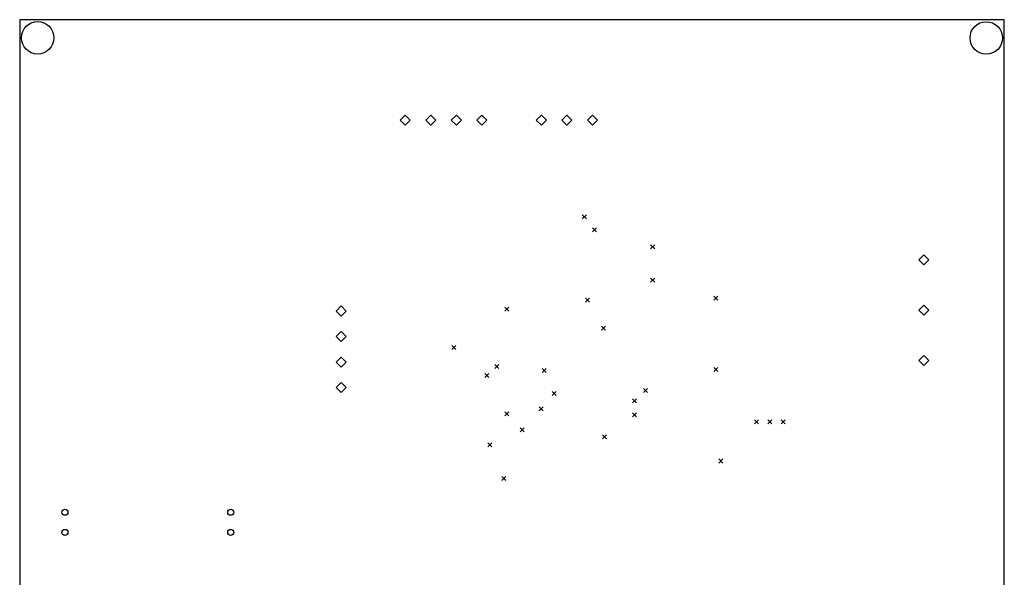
# Model space of a CAD drawing. Extents: x 148 to 248, y -152 to -40.
# Tile 6 of 6: x 150 to 248, y -95 to -40. Entities that reach past the tile are written whole.
import ezdxf

# ---------------------------------------------------------------- set-up
doc = ezdxf.new("R2010")
doc.units = 0
doc.layers.add('BLACK', color=7, linetype='CONTINUOUS')

msp = doc.modelspace()

# ---------------------------------------------------------------- linework, layer by layer
at = {"layer": 'BLACK', "linetype": 'CONTINUOUS'}
for p, q in [((248, -40), (150, -40)), ((150, -40), (150, -125)), ((248, -125), (248, -40)), ((188.38, -49.5), (187.88, -50)), ((188.88, -50), (188.38, -49.5)), ((190.92, -49.5), (190.42, -50)), ((191.42, -50), (190.92, -49.5)), ((193.46, -49.5), (192.96, -50)), ((193.96, -50), (193.46, -49.5)), ((196, -49.5), (195.5, -50)), ((196.5, -50), (196, -49.5)), ((201.92, -49.5), (201.42, -50)), ((202.42, -50), (201.92, -49.5)), ((204.46, -49.5), (203.96, -50)), ((204.96, -50), (204.46, -49.5)), ((207, -49.5), (206.5, -50)), ((207.5, -50), (207, -49.5)), ((187.88, -50), (188.38, -50.5)), ((188.38, -50.5), (188.88, -50)), ((190.42, -50), (190.92, -50.5)), ((190.92, -50.5), (191.42, -50)), ((192.96, -50), (193.46, -50.5)), ((193.46, -50.5), (193.96, -50)), ((195.5, -50), (196, -50.5)), ((196, -50.5), (196.5, -50)), ((201.42, -50), (201.92, -50.5)), ((201.92, -50.5), (202.42, -50)), ((203.96, -50), (204.46, -50.5)), ((204.46, -50.5), (204.96, -50)), ((206.5, -50), (207, -50.5)), ((207, -50.5), (207.5, -50)), ((206, -59.4), (206.4, -59.8)), ((206.4, -59.4), (206, -59.8)), ((207, -60.7), (207.4, -61.1)), ((207.4, -60.7), (207, -61.1)), ((212.8, -62.41), (213.2, -62.81)), ((213.2, -62.41), (212.8, -62.81)), ((240, -63.4), (239.5, -63.9)), ((240.5, -63.9), (240, -63.4)), ((239.5, -63.9), (240, -64.4)), ((240, -64.4), (240.5, -63.9)), ((212.8, -65.7), (213.2, -66.1)), ((213.2, -65.7), (212.8, -66.1)), ((219.1, -67.5), (219.5, -67.9)), ((219.5, -67.5), (219.1, -67.9)), ((182, -68.48), (181.5, -68.98)), ((182.5, -68.98), (182, -68.48)), ((198.3, -68.6), (198.7, -69)), ((198.7, -68.6), (198.3, -69)), ((206.3, -67.7), (206.7, -68.1)), ((206.7, -67.7), (206.3, -68.1)), ((240, -68.4), (239.5, -68.9)), ((240.5, -68.9), (240, -68.4)), ((181.5, -68.98), (182, -69.48)), ((182, -69.48), (182.5, -68.98)), ((239.5, -68.9), (240, -69.4)), ((240, -69.4), (240.5, -68.9)), ((207.9, -70.5), (208.3, -70.9)), ((208.3, -70.5), (207.9, -70.9)), ((182, -71.02), (181.5, -71.52)), ((181.5, -71.52), (182, -72.02)), ((182.5, -71.52), (182, -71.02)), ((182, -72.02), (182.5, -71.52)), ((193, -72.4), (193.4, -72.8)), ((193.4, -72.4), (193, -72.8)), ((240, -73.4), (239.5, -73.9)), ((240.5, -73.9), (240, -73.4)), ((182, -73.56), (181.5, -74.06)), ((181.5, -74.06), (182, -74.56)), ((182.5, -74.06), (182, -73.56)), ((182, -74.56), (182.5, -74.06)), ((197.3, -74.3), (197.7, -74.7)), ((197.7, -74.3), (197.3, -74.7)), ((239.5, -73.9), (240, -74.4)), ((240, -74.4), (240.5, -73.9)), ((196.3, -75.2), (196.7, -75.6)), ((196.7, -75.2), (196.3, -75.6)), ((202, -74.7), (202.4, -75.1)), ((202.4, -74.7), (202, -75.1)), ((219.1, -74.6), (219.5, -75)), ((219.5, -74.6), (219.1, -75)), ((182, -76.1), (181.5, -76.6)), ((182.5, -76.6), (182, -76.1)), ((181.5, -76.6), (182, -77.1)), ((182, -77.1), (182.5, -76.6)), ((203, -77), (203.4, -77.4)), ((203.4, -77), (203, -77.4)), ((212.1, -76.7), (212.5, -77.1)), ((212.5, -76.7), (212.1, -77.1)), ((211, -77.7), (211.4, -78.1)), ((211.4, -77.7), (211, -78.1)), ((198.3, -79), (198.7, -79.4)), ((198.7, -79), (198.3, -79.4)), ((201.7, -78.5), (202.1, -78.9)), ((202.1, -78.5), (201.7, -78.9)), ((211, -79.1), (211.4, -79.5)), ((211.4, -79.1), (211, -79.5)), ((223.144975, -79.8), (223.544975, -80.2)), ((223.544975, -79.8), (223.144975, -80.2)), ((224.472793, -79.8), (224.872793, -80.2)), ((224.872793, -79.8), (224.472793, -80.2)), ((225.8, -79.8), (226.2, -80.2)), ((226.2, -79.8), (225.8, -80.2)), ((199.8, -80.6), (200.2, -81)), ((200.2, -80.6), (199.8, -81)), ((208, -81.3), (208.4, -81.7)), ((208.4, -81.3), (208, -81.7)), ((196.6, -82.085), (197, -82.485)), ((197, -82.085), (196.6, -82.485)), ((219.6, -83.7), (220, -84.1)), ((220, -83.7), (219.6, -84.1)), ((198, -85.45), (198.4, -85.85)), ((198.4, -85.45), (198, -85.85))]:
    msp.add_line(p, q, dxfattribs=at)
at = {"layer": 'BLACK'}
for centre, radius in [((151.785786, -41.8), 1.614214), ((246.2, -41.814214), 1.614214), ((154.5, -89), 0.3), ((171, -89), 0.3), ((154.5, -91), 0.3), ((171, -91), 0.3)]:
    msp.add_circle(centre, radius, dxfattribs=at)

doc.saveas('drawing.dxf')
